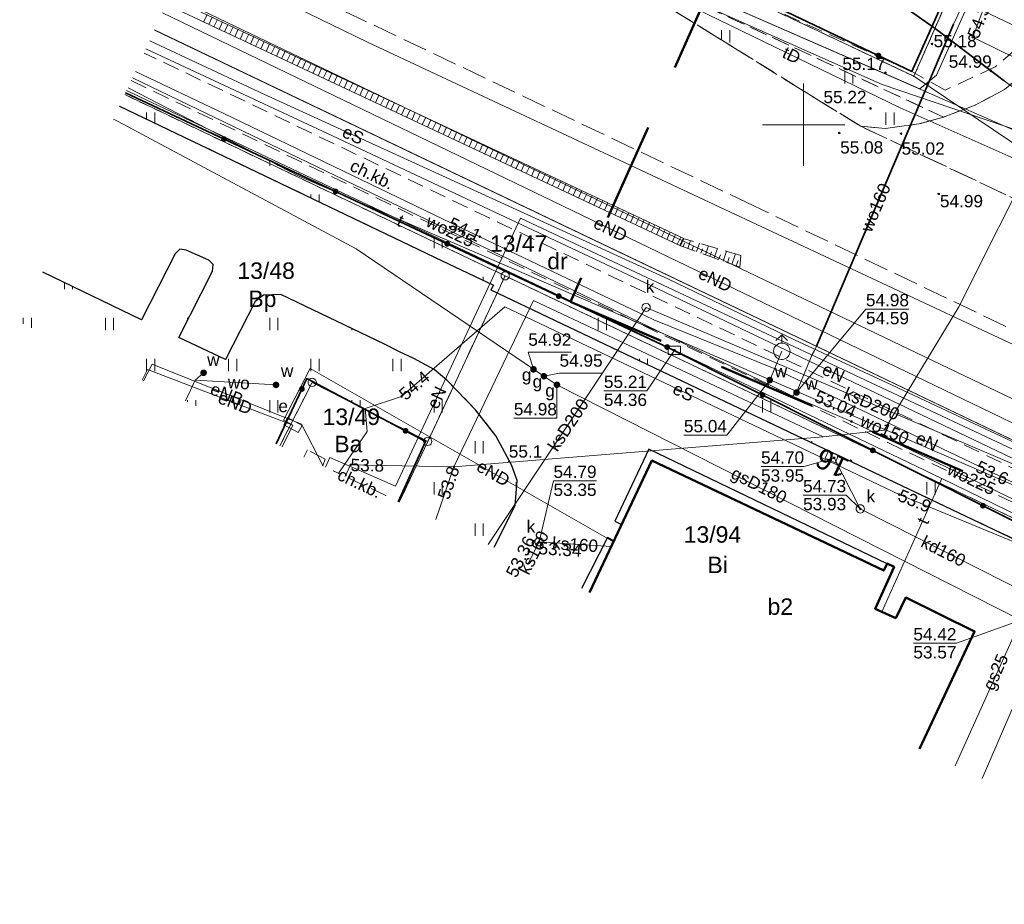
# Model space of a CAD drawing. Extents: x 5462052 to 5462554, y 5922477 to 5923179.
# Tile 1 of 42: x 5462052 to 5462112, y 5922603 to 5922656. Entities that reach past the tile are written whole.
import ezdxf
from ezdxf.enums import TextEntityAlignment as Align

# ---------------------------------------------------------------- set-up
doc = ezdxf.new("R2010")
doc.units = 0
doc.header["$PDMODE"] = 32
doc.header["$PDSIZE"] = 0.1
for name, pattern in [('PRZER1-1', [2, 1, -1]), ('PRZER2-1', [3, 2, -1]), ('PRZER3-1', [4, 3, -1]), ('PRZER3-2', [5, 3, -2])]:
    doc.linetypes.add(name, pattern=pattern)
doc.layers.get('0').update_dxf_attribs({"linetype": 'CONTINUOUS', "lineweight": 13})
doc.layers.add('!pomiar wys', color=7, linetype='CONTINUOUS')
for name, color, linetype, lineweight in [('EGBU', 7, 'CONTINUOUS', 50), ('EGBU_O', 7, 'CONTINUOUS', 50), ('EGDE', 7, 'CONTINUOUS', 18), ('EGDE_O', 7, 'CONTINUOUS', 18), ('EGPG', 7, 'CONTINUOUS', 18), ('GEPADR', 7, 'CONTINUOUS', 18), ('GEPADR_O', 7, 'CONTINUOUS', 18), ('GESDRK', 7, 'CONTINUOUS', 0), ('GUPPRZ', 7, 'CONTINUOUS', 18), ('GUPPRZ_O', 7, 'CONTINUOUS', 18), ('OTKC', 7, 'PRZER2-1', 18), ('OTKC_O', 7, 'PRZER2-1', 18), ('OTKJ', 7, 'PRZER3-1', 18), ('OTKK', 7, 'CONTINUOUS', 25), ('OTOO', 7, 'CONTINUOUS', 35), ('OTRK', 7, 'PRZER2-1', 18), ('OTRN', 7, 'CONTINUOUS', 13), ('OTRN_O', 7, 'CONTINUOUS', 13), ('OTZT', 7, 'PRZER2-1', 18), ('SULO', 7, 'CONTINUOUS', 35), ('SUPK', 7, 'CONTINUOUS', 18), ('zakres', 5, 'PRZER3-2', 50)]:
    doc.layers.add(name, color=color, linetype=linetype, lineweight=lineweight)
for name, color, linetype, lineweight, true_color in [('EGUG', 7, 'PRZER1-1', 18, 0x008000), ('EGUG_O', 7, 'PRZER1-1', 18, 0x008000), ('SUEP', 1, 'CONTINUOUS', 18, 0xff0000), ('SUEP_O', 1, 'CONTINUOUS', 18, 0xff0000), ('SUES', 1, 'CONTINUOUS', 18, 0xff0000), ('SUES_O', 1, 'CONTINUOUS', 18, 0xff0000), ('SUGP', 7, 'CONTINUOUS', 18, 0xbfbf00), ('SUGP_O', 7, 'CONTINUOUS', 18, 0xbfbf00), ('SUGW', 7, 'CONTINUOUS', 18, 0xbfbf00), ('SUGW_O', 7, 'CONTINUOUS', 18, 0xbfbf00), ('SUKK', 7, 'CONTINUOUS', 18, 0x803300), ('SUKL', 7, 'CONTINUOUS', 18, 0x803300), ('SUKP', 7, 'CONTINUOUS', 18, 0x803300), ('SUKP_O', 7, 'CONTINUOUS', 18, 0x803300), ('SUKS', 7, 'CONTINUOUS', 18, 0x803300), ('SUKS_O', 7, 'CONTINUOUS', 18, 0x803300), ('SUTP', 7, 'CONTINUOUS', 18, 0xff9100), ('SUTP_O', 7, 'CONTINUOUS', 18, 0xff9100), ('SUWH', 5, 'CONTINUOUS', 18, 0x0000ff), ('SUWP', 5, 'CONTINUOUS', 18, 0x0000ff), ('SUWP_O', 5, 'CONTINUOUS', 18, 0x0000ff), ('SUWW', 5, 'CONTINUOUS', 18, 0x0000ff), ('SUWW_O', 5, 'CONTINUOUS', 18, 0x0000ff)]:
    doc.layers.add(name, color=color, linetype=linetype, lineweight=lineweight, true_color=true_color)
doc.styles.add('GEO-INFO', font='arial.ttf')
pattern_1 = [(90, (5460000, 5920000), (-2.5, 2.5), [0.75, -4.25]), (90, (5460000.5, 5920000), (-2.5, 2.5), [0.75, -4.25])]

# ---------------------------------------------------------------- blocks, each defined once
blk = doc.blocks.new('POINT')
at = {"color": 0}
blk.add_point((0, 0), dxfattribs=at)
blk = doc.blocks.new('SZAFA1')
at = {"color": 0}
blk.add_lwpolyline([(-1, -0.5), (-1, 0.5), (1, 0.5), (1, -0.5)], close=True, dxfattribs=at)
blk = doc.blocks.new('KOLO')
blk.add_hatch(color=0).paths.add_polyline_path([(-0.5, 0), (-0.482963, -0.12941), (-0.433013, -0.25), (-0.353553, -0.353553), (-0.25, -0.433013), (-0.12941, -0.482963), (0, -0.5), (0.12941, -0.482963), (0.25, -0.433013), (0.353553, -0.353553), (0.433013, -0.25), (0.482963, -0.12941), (0.5, 0), (0.482963, 0.12941), (0.433013, 0.25), (0.353553, 0.353553), (0.25, 0.433013), (0.12941, 0.482963), (0, 0.5), (-0.12941, 0.482963), (-0.25, 0.433013), (-0.353553, 0.353553), (-0.433013, 0.25), (-0.482963, 0.12941)])
blk = doc.blocks.new('PROSTOKAT1_5-1_PELNY')
at = {"color": 0}
blk.add_lwpolyline([(0.75, -0.5), (-0.75, -0.5), (-0.75, 0.5), (0.75, 0.5)], close=True, dxfattribs=at)
blk = doc.blocks.new('SUUS05')
at = {"color": 0}
blk.add_lwpolyline([(0.5, -0.25), (-0.5, -0.25), (-0.5, 0.25), (0.5, 0.25)], close=True, dxfattribs=at)
for points in [[(-0.175, -0.25), (-0.175, 0.25)], [(0.175, -0.25), (0.175, 0.25)]]:
    blk.add_lwpolyline(points, dxfattribs=at)
blk = doc.blocks.new('OKRAG_PELNY')
at = {"color": 0}
blk.add_lwpolyline([(0, 0.5), (0.12941, 0.482963), (0.25, 0.433013), (0.353553, 0.353553), (0.433013, 0.25), (0.482963, 0.12941), (0.5, 0), (0.482963, -0.12941), (0.433013, -0.25), (0.353553, -0.353553), (0.25, -0.433013), (0.12941, -0.482963), (0, -0.5), (-0.12941, -0.482963), (-0.25, -0.433013), (-0.353553, -0.353553), (-0.433013, -0.25), (-0.482963, -0.12941), (-0.5, 0), (-0.482963, 0.12941), (-0.433013, 0.25), (-0.353553, 0.353553), (-0.25, 0.433013), (-0.12941, 0.482963)], close=True, dxfattribs=at)
blk = doc.blocks.new('SUUS02')
at = {"color": 0}
for points in [[(-0.707107, 1.292893), (0, 2), (0.707107, 1.292893)], [(0, 1), (0, 2)]]:
    blk.add_lwpolyline(points, dxfattribs=at)
blk.add_lwpolyline([(0, 1), (0.173648, 0.984808), (0.34202, 0.939693), (0.5, 0.866025), (0.642788, 0.766044), (0.766044, 0.642788), (0.866025, 0.5), (0.939693, 0.34202), (0.984808, 0.173648), (1, 0), (0.984808, -0.173648), (0.939693, -0.34202), (0.866025, -0.5), (0.75575, -0.654861), (0.618159, -0.786053), (0.458227, -0.888835), (0.281733, -0.959493), (0.095056, -0.995472), (-0.095056, -0.995472), (-0.281733, -0.959493), (-0.458227, -0.888835), (-0.618159, -0.786053), (-0.75575, -0.654861), (-0.866025, -0.5), (-0.945001, -0.327068), (-0.989821, -0.142315), (-0.998867, 0.047582), (-0.971812, 0.235759), (-0.909632, 0.415415), (-0.814576, 0.580057), (-0.690079, 0.723734), (-0.540641, 0.841254), (-0.371662, 0.928368), (-0.189251, 0.981929)], close=True, dxfattribs=at)
blk = doc.blocks.new('PION_C')
at = {"color": 0}
blk.add_lwpolyline([(0, 0.5), (0, -0.5)], dxfattribs=at)
blk = doc.blocks.new('EPPGS')
at = {"color": 0}
blk.add_lwpolyline([(0, 0.5), (0.154508, 0.475528), (0.293893, 0.404508), (0.404508, 0.293893), (0.475528, 0.154508), (0.5, 0), (0.475528, -0.154508), (0.404508, -0.293893), (0.293893, -0.404508), (0.154508, -0.475528), (0, -0.5), (-0.154508, -0.475528), (-0.293893, -0.404508), (-0.404508, -0.293893), (-0.475528, -0.154508), (-0.5, 0), (-0.475528, 0.154508), (-0.404508, 0.293893), (-0.293893, 0.404508), (-0.154508, 0.475528)], close=True, dxfattribs=at)
blk = doc.blocks.new('EPPGN')
blk.add_hatch(color=0).paths.add_polyline_path([(0, -0.09), (0.027812, -0.085595), (0.052901, -0.072812), (0.072812, -0.052901), (0.085595, -0.027812), (0.09, 0), (0.085595, 0.027812), (0.072812, 0.052901), (0.052901, 0.072812), (0.027812, 0.085595), (0, 0.09), (-0.027812, 0.085595), (-0.052901, 0.072812), (-0.072812, 0.052901), (-0.085595, 0.027812), (-0.09, 0), (-0.085595, -0.027812), (-0.072812, -0.052901), (-0.052901, -0.072812), (-0.027812, -0.085595)])

msp = doc.modelspace()

# ---------------------------------------------------------------- hatches: boundary and pattern name
at = {"layer": 'OTZT', "linetype": 'Continuous'}
h = msp.add_hatch(dxfattribs=at)
h.set_pattern_fill('PTTU04', color=256, scale=0.5, style=0)
h.set_pattern_definition(pattern_1)
h.paths.add_polyline_path([(5462084.592, 5922661.595), (5462103.478, 5922649.906), (5462104.977, 5922649.776), (5462107.013, 5922650.053), (5462108.503, 5922650.467)], flags=0)
h = msp.add_hatch(dxfattribs=at)
h.set_pattern_fill('PTTU04', color=256, scale=0.5, style=0)
h.set_pattern_definition(pattern_1)
h.paths.add_polyline_path([(5462091.695, 5922636.48), (5462058.731, 5922651.938), (5462058.362, 5922651.139), (5462077.998, 5922641.728), (5462081.132, 5922640.236), (5462080.96, 5922639.951), (5462116.352, 5922623.115), (5462116.71, 5922623.909)], flags=0)
h = msp.add_hatch(dxfattribs=at)
h.set_pattern_fill('PTTU04', color=256, scale=0.5, style=0)
h.set_pattern_definition(pattern_1)
h.paths.add_polyline_path([(5462082.22, 5922629.313), (5462081.27, 5922631.077), (5462080.025, 5922632.662), (5462078.283, 5922634.473), (5462077.504, 5922635.112), (5462076.275, 5922635.787), (5462075.403, 5922636.192), (5462074.479, 5922636.656), (5462068.181, 5922639.669), (5462067.131, 5922639.63), (5462066.612, 5922639.245), (5462064.82, 5922635.713), (5462061.961, 5922637.052), (5462064.028, 5922641.092), (5462064.057, 5922641.493), (5462063.789, 5922641.756), (5462062.411, 5922642.367), (5462062.039, 5922642.426), (5462061.747, 5922642.148), (5462059.699, 5922638.139), (5462053.698, 5922641.042), (5462052.285, 5922637.983), (5462067.885, 5922630.591), (5462069.765, 5922634.562), (5462076.987, 5922630.735), (5462075.321, 5922627.067), (5462081.165, 5922624.298), (5462082.45, 5922626.838), (5462082.568, 5922628.352)], flags=0)

# ---------------------------------------------------------------- linework, layer by layer
at = {"linetype": 'Continuous', "elevation": 100, "flags": 128}
for points in [[(5462100, 5922647.5), (5462100, 5922652.5)], [(5462100, 5922647.5), (5462100, 5922652.5)], [(5462097.5, 5922650), (5462102.5, 5922650)], [(5462097.5, 5922650), (5462102.5, 5922650)]]:
    msp.add_lwpolyline(points, dxfattribs=at)
for p in [(5462107.813, 5922654.914, 55.18), (5462104.979, 5922653.163, 55.17), (5462111.396, 5922653.279, 54.99), (5462104.07, 5922650.991, 55.22), (5462102.166, 5922649.496, 55.08), (5462105.929, 5922649.462, 55.02), (5462108.226, 5922645.789, 54.99)]:
    msp.add_point(p)
at = {"layer": 'EGBU', "linetype": 'Continuous', "elevation": 10.18}
msp.add_lwpolyline([(5462086.967, 5922621.549), (5462090.768, 5922629.566), (5462104.879, 5922622.876), (5462105.08, 5922623.301), (5462105.505, 5922623.102), (5462104.362, 5922620.557), (5462105.603, 5922619.99), (5462106.217, 5922621.238), (5462110.401, 5922619.181), (5462107.044, 5922612.036)], dxfattribs=at)
at = {"layer": 'EGDE', "linetype": 'Continuous', "elevation": 10.22}
for points in [[(5462260.451, 5922994.783), (5462257.87, 5922988.68), (5462236.33, 5922937.77), (5462226.35, 5922914.18), (5462222.41, 5922904.86), (5462218.2, 5922904.02), (5462198.69, 5922860.52), (5462195.01, 5922852.31), (5462186.42, 5922833.17), (5462106.7, 5922652.95), (5462122.31, 5922642.45), (5462125.42, 5922649.82), (5462149.64, 5922707.11), (5462153.14, 5922715.39), (5462179.54, 5922777.82), (5462231.34, 5922900.3), (5462234.45, 5922907.67), (5462261.1, 5922970.68), (5462269.821, 5922991.294)], [(5462106.7, 5922652.95), (5462186.42, 5922833.17), (5462149.71, 5922820.72), (5462134.287, 5922815.49)], [(5462060.499, 5922655.765), (5462134.14, 5922620.59), (5462140.64, 5922617.48), (5462379.26, 5922504.49), (5462394.55, 5922499.42), (5462403.44, 5922496.9), (5462407.29, 5922495.8), (5462408.69, 5922495.4), (5462424.66, 5922494.89), (5462438.61, 5922495.21), (5462484.37, 5922501.25), (5462484.19, 5922504.97), (5462482.73, 5922519.39), (5462445.52, 5922512.89), (5462428.16, 5922511.75), (5462412.32, 5922512.85), (5462398.2, 5922516.86), (5462383.16, 5922523.09), (5462355.99, 5922535.17), (5462122.31, 5922642.45), (5462106.7, 5922652.95), (5462067.71, 5922671.375)], [(5462067.71, 5922671.375), (5462106.7, 5922652.95)], [(5462134.14, 5922620.59), (5462060.499, 5922655.765)], [(5462081.83, 5922640.81), (5462058.683, 5922651.832)], [(5462058.683, 5922651.832), (5462081.83, 5922640.81), (5462131.32, 5922617.23), (5462132.45, 5922616.7), (5462134.14, 5922620.59)], [(5462068.124, 5922630.477), (5462070.09, 5922634.33), (5462077.12, 5922630.74), (5462081.83, 5922640.81)], [(5462125.306, 5922603.382), (5462131.32, 5922617.23), (5462081.83, 5922640.81), (5462077.12, 5922630.74), (5462075.386, 5922627.037)], [(5462075.386, 5922627.037), (5462077.12, 5922630.74), (5462070.09, 5922634.33), (5462068.124, 5922630.477)]]:
    msp.add_lwpolyline(points, dxfattribs=at)
at = {"layer": 'EGUG', "linetype": 'PRZER1-1', "ltscale": 0.5, "elevation": 10.08}
for points in [[(5462260.451, 5922994.783), (5462257.87, 5922988.68), (5462236.33, 5922937.77), (5462226.35, 5922914.18), (5462222.41, 5922904.86), (5462218.2, 5922904.02), (5462198.69, 5922860.52), (5462195.01, 5922852.31), (5462186.42, 5922833.17), (5462158.1, 5922769.16), (5462106.7, 5922652.95), (5462067.71, 5922671.375)], [(5462067.71, 5922671.375), (5462106.7, 5922652.95), (5462158.1, 5922769.16)], [(5462077.12, 5922630.74), (5462081.83, 5922640.81), (5462058.683, 5922651.832)], [(5462058.683, 5922651.832), (5462081.83, 5922640.81), (5462131.32, 5922617.23), (5462132.45, 5922616.7), (5462126.433, 5922602.848)], [(5462126.433, 5922602.848), (5462132.45, 5922616.7), (5462131.32, 5922617.23), (5462081.83, 5922640.81), (5462077.12, 5922630.74), (5462075.386, 5922627.037)], [(5462068.124, 5922630.477), (5462070.09, 5922634.33), (5462077.12, 5922630.74)], [(5462075.386, 5922627.037), (5462077.12, 5922630.74), (5462070.09, 5922634.33), (5462068.124, 5922630.477)]]:
    msp.add_lwpolyline(points, dxfattribs=at)
at = {"layer": 'GESDRK', "linetype": 'Continuous'}
for points in [[(5462482.733, 5922519.386), (5462484.295, 5922524.662), (5462434.386, 5922523.617), (5462397.769, 5922530.518), (5462383.599, 5922533.19), (5462338.141, 5922548.915), (5462308.111, 5922563.155), (5462219.747, 5922605.063), (5462125.423, 5922649.821), (5462122.31, 5922642.451), (5462106.697, 5922652.953), (5462067.71, 5922671.373)], [(5462060.497, 5922655.76), (5462134.138, 5922620.585), (5462140.637, 5922617.476), (5462379.257, 5922504.488), (5462394.555, 5922499.417), (5462403.439, 5922496.896), (5462407.291, 5922495.804), (5462408.693, 5922495.403), (5462424.663, 5922494.893), (5462438.609, 5922495.205), (5462484.365, 5922501.246), (5462484.586, 5922496.59), (5462550.354, 5922504.125)]]:
    msp.add_lwpolyline(points, dxfattribs=at)
at = {"layer": 'GUPPRZ_O', "linetype": 'Continuous', "elevation": 10.8, "flags": 128}
for points in [[(5462106.41, 5922638.784), (5462103.789, 5922638.784), (5462099.57, 5922633.71)], [(5462103.789, 5922638.784), (5462106.41, 5922638.784)], [(5462085.861, 5922636.169), (5462083.24, 5922636.169), (5462083.558, 5922635.123)], [(5462087.842, 5922633.815), (5462090.463, 5922633.815), (5462092.135, 5922636.284)], [(5462087.762, 5922634.896), (5462085.142, 5922634.896), (5462084.19, 5922634.701)], [(5462092.712, 5922631.115), (5462095.333, 5922631.115), (5462097.94, 5922634.47)], [(5462082.362, 5922632.147), (5462084.982, 5922632.147), (5462084.985, 5922634.183)], [(5462087.842, 5922633.815), (5462090.463, 5922633.815)], [(5462097.406, 5922629.209), (5462100.027, 5922629.209), (5462101.859, 5922629.738)], [(5462097.406, 5922629.209), (5462100.027, 5922629.209)], [(5462087.395, 5922628.341), (5462084.774, 5922628.341), (5462083.893, 5922624.628)], [(5462084.774, 5922628.341), (5462087.395, 5922628.341)], [(5462099.966, 5922627.473), (5462102.586, 5922627.473), (5462103.447, 5922626.632)], [(5462099.966, 5922627.473), (5462102.586, 5922627.473)], [(5462106.678, 5922618.459), (5462109.299, 5922618.459), (5462113.22, 5922619.87)], [(5462106.678, 5922618.459), (5462109.299, 5922618.459)]]:
    msp.add_lwpolyline(points, dxfattribs=at)
at = {"layer": 'OTKC', "linetype": 'PRZER2-1', "ltscale": 0.5, "elevation": 10.18}
for points in [[(5462117.884, 5922664.526), (5462114.311, 5922656.395), (5462112.889, 5922654.585), (5462111.664, 5922653.524), (5462108.606, 5922652.1), (5462106.59, 5922653.24), (5462078.871, 5922665.675), (5462075.237, 5922667.489), (5462067.629, 5922671.199)], [(5462066.978, 5922669.79), (5462084.592, 5922661.595), (5462108.503, 5922650.467), (5462110.442, 5922651.201), (5462112.222, 5922652.142), (5462113.78, 5922653.403), (5462115.089, 5922654.927), (5462115.941, 5922656.383), (5462119.424, 5922664.501)], [(5462059.077, 5922652.685), (5462124.668, 5922621.324), (5462125.561, 5922622.992), (5462059.853, 5922654.365)], [(5462070.728, 5922629.244), (5462070.874, 5922629.662), (5462069.808, 5922630.222), (5462069.581, 5922629.787)], [(5462074.567, 5922627.425), (5462074.578, 5922627.456), (5462071.369, 5922628.94)]]:
    msp.add_lwpolyline(points, dxfattribs=at)
at = {"layer": 'OTKJ', "linetype": 'PRZER3-1', "ltscale": 0.5, "elevation": 10.18}
for points in [[(5462103.478, 5922649.906), (5462084.592, 5922661.595)], [(5462063.011, 5922661.202), (5462096.51, 5922645.283), (5462122.695, 5922632.758), (5462129.465, 5922629.556), (5462150.945, 5922619.432)], [(5462115.941, 5922656.383), (5462115.089, 5922654.927), (5462113.78, 5922653.403), (5462112.222, 5922652.142), (5462110.442, 5922651.201), (5462108.503, 5922650.467), (5462107.013, 5922650.053), (5462104.977, 5922649.776), (5462103.478, 5922649.906), (5462114.113, 5922644.894), (5462125.098, 5922639.64), (5462123.578, 5922641.127)], [(5462152.194, 5922626.744), (5462125.098, 5922639.64), (5462114.113, 5922644.894), (5462103.478, 5922649.906)]]:
    msp.add_lwpolyline(points, dxfattribs=at)
at = {"layer": 'OTKK', "linetype": 'Continuous', "elevation": 10.18}
for points in [[(5462058.362, 5922651.139), (5462077.998, 5922641.728), (5462081.132, 5922640.236), (5462080.96, 5922639.951), (5462116.352, 5922623.115), (5462116.71, 5922623.909)], [(5462081.165, 5922624.298), (5462082.45, 5922626.838), (5462082.568, 5922628.352), (5462082.22, 5922629.313), (5462081.27, 5922631.077), (5462080.025, 5922632.662), (5462078.283, 5922634.473), (5462077.504, 5922635.112), (5462076.275, 5922635.787), (5462075.403, 5922636.192), (5462074.479, 5922636.656), (5462068.181, 5922639.669), (5462067.131, 5922639.63), (5462066.612, 5922639.245), (5462064.82, 5922635.713), (5462061.961, 5922637.052), (5462064.028, 5922641.092), (5462064.057, 5922641.493), (5462063.789, 5922641.756), (5462062.411, 5922642.367), (5462062.039, 5922642.426), (5462061.747, 5922642.148), (5462059.699, 5922638.139), (5462053.698, 5922641.042)], [(5462105.08, 5922623.3), (5462090.578, 5922630.27), (5462088.51, 5922625.879), (5462088.923, 5922625.674)], [(5462088.449, 5922624.675), (5462088.068, 5922624.887), (5462086.477, 5922621.781)]]:
    msp.add_lwpolyline(points, dxfattribs=at)
at = {"layer": 'OTOO', "linetype": 'Continuous', "elevation": 10.18}
for points in [[(5462129.41, 5922704.2), (5462106.59, 5922653.24), (5462079.182, 5922666.29)], [(5462058.731, 5922651.938), (5462091.695, 5922636.48)], [(5462116.71, 5922623.909), (5462091.695, 5922636.48)], [(5462075.321, 5922627.067), (5462076.987, 5922630.735), (5462069.765, 5922634.562), (5462067.885, 5922630.591)]]:
    msp.add_lwpolyline(points, dxfattribs=at)
at = {"layer": 'OTRK', "linetype": 'PRZER2-1', "ltscale": 0.5, "elevation": 10.06}
for points in [[(5462096.179, 5922642.053), (5462092.668, 5922643.083), (5462092.46, 5922642.657)], [(5462092.46, 5922642.657), (5462096.11, 5922641.33)], [(5462096.11, 5922641.33), (5462096.179, 5922642.053)]]:
    msp.add_lwpolyline(points, dxfattribs=at)
at = {"layer": 'OTRK', "linetype": 'Continuous', "elevation": 10.06, "flags": 128}
for points in [[(5462092.674, 5922642.58), (5462092.756, 5922642.807)], [(5462092.942, 5922642.482), (5462093.113, 5922642.953)], [(5462093.479, 5922642.287), (5462093.663, 5922642.791)], [(5462094.016, 5922642.092), (5462094.212, 5922642.63)], [(5462093.211, 5922642.385), (5462093.3, 5922642.628)], [(5462093.748, 5922642.189), (5462093.843, 5922642.45)], [(5462094.285, 5922641.994), (5462094.386, 5922642.272)], [(5462094.554, 5922641.896), (5462094.762, 5922642.469)], [(5462094.822, 5922641.799), (5462094.929, 5922642.093)], [(5462095.091, 5922641.701), (5462095.311, 5922642.307)], [(5462095.628, 5922641.506), (5462095.861, 5922642.146)], [(5462095.359, 5922641.603), (5462095.472, 5922641.915)], [(5462095.896, 5922641.408), (5462096.016, 5922641.737)]]:
    msp.add_lwpolyline(points, dxfattribs=at)
at = {"layer": 'OTZT', "linetype": 'PRZER2-1', "ltscale": 0.5, "elevation": 10.1}
msp.add_lwpolyline([(5462084.592, 5922661.595), (5462103.478, 5922649.906), (5462104.977, 5922649.776), (5462107.013, 5922650.053), (5462108.503, 5922650.467)], close=True, dxfattribs=at)
for points in [[(5462058.362, 5922651.139), (5462077.998, 5922641.728), (5462081.132, 5922640.236), (5462080.96, 5922639.951), (5462116.352, 5922623.115), (5462116.71, 5922623.909), (5462091.695, 5922636.48), (5462058.731, 5922651.938)], [(5462081.165, 5922624.298), (5462082.45, 5922626.838), (5462082.568, 5922628.352), (5462082.22, 5922629.313), (5462081.27, 5922631.077), (5462080.025, 5922632.662), (5462078.283, 5922634.473), (5462077.504, 5922635.112), (5462076.275, 5922635.787), (5462075.403, 5922636.192), (5462074.479, 5922636.656), (5462068.181, 5922639.669), (5462067.131, 5922639.63), (5462066.612, 5922639.245), (5462064.82, 5922635.713), (5462061.961, 5922637.052), (5462064.028, 5922641.092), (5462064.057, 5922641.493), (5462063.789, 5922641.756), (5462062.411, 5922642.367), (5462062.039, 5922642.426), (5462061.747, 5922642.148), (5462059.699, 5922638.139), (5462053.698, 5922641.042)], [(5462067.885, 5922630.591), (5462069.765, 5922634.562), (5462076.987, 5922630.735), (5462075.321, 5922627.067)]]:
    msp.add_lwpolyline(points, dxfattribs=at)
at = {"layer": 'SUEP', "linetype": 'Continuous', "elevation": 10.14}
for points in [[(5462072.092, 5922628.597), (5462072.424, 5922629.308), (5462078.715, 5922629.188), (5462083.565, 5922639.308), (5462101.183, 5922631.013), (5462104.894, 5922631.417), (5462109.443, 5922638.914), (5462114.299, 5922648.573), (5462119.854, 5922659.57), (5462115.505, 5922661.316), (5462117.662, 5922666.376), (5462138.675, 5922718.284), (5462166.04, 5922780.31)], [(5462166.04, 5922780.31), (5462138.675, 5922718.284), (5462117.662, 5922666.376), (5462115.505, 5922661.316), (5462119.854, 5922659.57), (5462114.299, 5922648.573), (5462109.443, 5922638.914), (5462104.894, 5922631.417), (5462101.183, 5922631.013), (5462078.715, 5922629.188), (5462077.607, 5922625.984)], [(5462139.46, 5922609.77), (5462140.92, 5922613.23), (5462123.29, 5922621.579), (5462124.653, 5922626.309), (5462115.507, 5922630.503), (5462060.979, 5922656.802)], [(5462139.46, 5922609.77), (5462140.92, 5922613.23), (5462123.29, 5922621.579), (5462124.653, 5922626.309), (5462115.507, 5922630.503), (5462060.979, 5922656.802)], [(5462059.968, 5922654.616), (5462071.33, 5922649.322), (5462090.657, 5922640.246), (5462114.044, 5922629.062), (5462116.835, 5922627.981), (5462119.073, 5922627.364), (5462126.845, 5922623.491), (5462134.204, 5922620.017), (5462134.02, 5922619.111), (5462132.613, 5922616.11), (5462126.835, 5922602.658)], [(5462125.936, 5922603.084), (5462129.88, 5922611.86), (5462130.12, 5922612.56), (5462130.28, 5922612.88), (5462131.66, 5922616.23), (5462132.41, 5922621.33), (5462131.83, 5922621.86), (5462121.04, 5922626.07), (5462119.3, 5922627.63), (5462105.38, 5922634.16), (5462099.44, 5922636.92), (5462091.73, 5922640.62), (5462067.15, 5922651.86), (5462060.199, 5922655.115)], [(5462139.46, 5922609.77), (5462140.92, 5922613.23), (5462141.5, 5922614.52), (5462126.78, 5922621.56), (5462112.4, 5922628.39), (5462098.21, 5922635.18), (5462090.88, 5922638.13), (5462080.3, 5922643.19), (5462064.7, 5922650.68), (5462059.334, 5922653.242)], [(5462070.891, 5922629.167), (5462071.161, 5922629.76), (5462075.152, 5922628.022), (5462082.768, 5922644.324), (5462117.079, 5922628.218), (5462126.96, 5922647.813), (5462127.05, 5922647.99), (5462127.42, 5922648.75)], [(5462071.696, 5922628.785), (5462071.748, 5922628.896), (5462073.431, 5922631.34), (5462073.311, 5922632.742), (5462075.533, 5922633.473), (5462081.804, 5922638.925), (5462105.813, 5922627.507), (5462130.73, 5922617.23), (5462139.197, 5922612.853), (5462142.308, 5922611.555), (5462150.485, 5922607.003), (5462153.363, 5922605.951), (5462162.876, 5922601.4), (5462175.72, 5922595.262), (5462185.165, 5922591.492), (5462186.181, 5922591.086), (5462198.78, 5922584.436), (5462209.782, 5922579.023), (5462215.771, 5922576.315), (5462222.932, 5922572.74), (5462233.292, 5922567.31)], [(5462059.729, 5922634.455), (5462060.055, 5922635.108), (5462068.915, 5922631.727)], [(5462070.76, 5922629.229), (5462070.761, 5922629.232), (5462069.442, 5922631.783), (5462060.352, 5922635.435), (5462059.817, 5922634.414)], [(5462088.426, 5922624.626), (5462069.965, 5922635.166), (5462068.351, 5922632.035), (5462068.915, 5922631.727)], [(5462068.915, 5922631.727), (5462068.254, 5922630.416)]]:
    msp.add_lwpolyline(points, dxfattribs=at)
at = {"layer": 'SUGP', "linetype": 'Continuous', "elevation": 10.14}
for points in [[(5462129.61, 5922612.64), (5462129.61, 5922612.81), (5462139.96, 5922634.08), (5462142.78, 5922640.09), (5462122.88, 5922649.46), (5462112.22, 5922654.37), (5462110.29, 5922655.32), (5462112.99, 5922662.57), (5462118.55, 5922675.64), (5462120.22, 5922678.85), (5462129.99, 5922701.56), (5462133.79, 5922709.41), (5462135.62, 5922711.38), (5462138.86, 5922717.19), (5462148.22, 5922738.46), (5462152.56, 5922748.02), (5462159.389, 5922763.142), (5462168.69, 5922785.75), (5462174.05, 5922797.54), (5462179.61, 5922795.49), (5462185.28, 5922792.78), (5462205.02, 5922839.95), (5462205.257, 5922841.102), (5462205.468, 5922841.585)], [(5462129.61, 5922612.64), (5462116.78, 5922618.17), (5462113.22, 5922619.87), (5462084.985, 5922634.183), (5462084.19, 5922634.701), (5462083.558, 5922635.123), (5462072.772, 5922642.447), (5462058.279, 5922650.198), (5462057.99, 5922650.334)], [(5462113.22, 5922619.87), (5462109.222, 5922611.004)]]:
    msp.add_lwpolyline(points, dxfattribs=at)
at = {"layer": 'SUKL', "linetype": 'Continuous', "elevation": 10.14}
for points in [[(5462061.423, 5922657.765), (5462092.711, 5922643.078)], [(5462061.214, 5922657.311), (5462092.499, 5922642.625)]]:
    msp.add_lwpolyline(points, dxfattribs=at)
at = {"layer": 'SUKP', "linetype": 'Continuous', "elevation": 10.14}
for points in [[(5462114.497, 5922655.229), (5462080.718, 5922671.36), (5462070.1, 5922676.547)], [(5462147.2, 5922636.01), (5462146.71, 5922636.19), (5462145.88, 5922636.53), (5462143.09, 5922635.87), (5462132.73, 5922640.63), (5462124.9, 5922644.13), (5462121.41, 5922645.95), (5462120.2, 5922646.73), (5462119.08, 5922647.56), (5462118.04, 5922648.28), (5462116.76, 5922649.19), (5462114.49, 5922651.04), (5462113.29, 5922651.88), (5462112.21, 5922652.68), (5462108, 5922655.86), (5462104.88, 5922658.07)], [(5462090.409, 5922638.893), (5462080.808, 5922624.467)], [(5462117.762, 5922627.222), (5462090.409, 5922638.893)], [(5462119.407, 5922618.575), (5462103.447, 5922626.632), (5462101.859, 5922629.738)], [(5462083.233, 5922623.319), (5462083.893, 5922624.628)], [(5462083.893, 5922624.628), (5462088.288, 5922624.336)]]:
    msp.add_lwpolyline(points, dxfattribs=at)
at = {"layer": 'SULO', "linetype": 'Continuous', "elevation": 10.12}
for points in [[(5462104.88, 5922658.07), (5462108, 5922655.86), (5462112.21, 5922652.68)], [(5462109.13, 5922656.12), (5462100.78, 5922636.54)]]:
    msp.add_lwpolyline(points, dxfattribs=at)
at = {"layer": 'SUTP', "linetype": 'Continuous', "elevation": 10.14}
for points in [[(5462202.75, 5922864.4), (5462200.54, 5922859.11), (5462196.34, 5922850.1), (5462193.87, 5922846.32), (5462190.1, 5922837.45), (5462175.48, 5922805.06), (5462168.99, 5922789.11), (5462167.91, 5922786.76), (5462133.17, 5922708.35), (5462117.22, 5922673.44), (5462108.08, 5922653.01), (5462107.07, 5922652.18), (5462090.59, 5922659.39)], [(5462070.225, 5922667.829), (5462083.093, 5922662.107), (5462104.772, 5922652.44), (5462151.789, 5922636.498), (5462179.003, 5922623.637), (5462206.04, 5922610.308), (5462233.166, 5922597.213), (5462260.398, 5922584.398), (5462287.418, 5922571.023), (5462314.544, 5922557.928), (5462341.916, 5922545.488), (5462369.465, 5922533.516), (5462391.647, 5922526.449), (5462398.352, 5922525.1), (5462413.377, 5922522.437), (5462428.789, 5922520.803), (5462445.419, 5922519.565), (5462460.829, 5922520.764), (5462471.544, 5922520.844), (5462483.624, 5922522.412)], [(5462484.107, 5922514.757), (5462480.432, 5922514.049), (5462453.067, 5922512.604), (5462435.095, 5922514.744), (5462387.779, 5922524.254), (5462359.73, 5922531.872), (5462332.397, 5922545.437), (5462296.645, 5922562.48), (5462246.143, 5922585.781), (5462231.327, 5922592.873), (5462203.062, 5922606.805), (5462113.001, 5922647.871), (5462105.871, 5922651.023), (5462083.093, 5922662.107), (5462070.225, 5922667.829)], [(5462178.212, 5922655.533), (5462178.46, 5922656.056), (5462170.349, 5922660.836), (5462167.829, 5922661.196), (5462165.392, 5922660.357), (5462164.684, 5922659.247), (5462151.626, 5922632.716), (5462090.59, 5922659.39)], [(5462135.83, 5922625.829), (5462073.463, 5922655.017), (5462062.601, 5922660.314)], [(5462061.482, 5922657.891), (5462118.083, 5922630.76), (5462188.367, 5922596.952), (5462254.549, 5922565.016), (5462276.612, 5922553.247), (5462286.011, 5922543.33), (5462327.971, 5922525.37), (5462393.33, 5922502), (5462406.215, 5922497.905), (5462437.902, 5922496.822), (5462470.161, 5922497.929), (5462482.126, 5922485.329), (5462488.498, 5922479.018)], [(5462139.95, 5922613.06), (5462132.307, 5922616.836), (5462108.418, 5922628.483), (5462092.135, 5922636.284), (5462058.795, 5922652.076)], [(5462108.418, 5922628.483), (5462104.767, 5922620.372)]]:
    msp.add_lwpolyline(points, dxfattribs=at)
at = {"layer": 'SUWP', "linetype": 'Continuous', "elevation": 10.14}
for points in [[(5462099.32, 5922633.49), (5462099.57, 5922633.71), (5462100.52, 5922636.02), (5462100.65, 5922636.27), (5462100.78, 5922636.54), (5462109.13, 5922656.12), (5462109.92, 5922657.79), (5462137.62, 5922719.4), (5462171.01, 5922794.84), (5462186.94, 5922831.11), (5462188.64, 5922835.73), (5462183.9, 5922843.11), (5462187.21, 5922852.13), (5462188.76, 5922854.49)], [(5462059.15, 5922652.845), (5462097.85, 5922634.21), (5462099.32, 5922633.49)], [(5462058.877, 5922652.253), (5462069.288, 5922646.876), (5462121.505, 5922624.31), (5462136.002, 5922617.256)], [(5462098.67, 5922636.22), (5462097.94, 5922634.47), (5462097.85, 5922634.21)], [(5462062.971, 5922634.46), (5462063.478, 5922634.912)], [(5462062.378, 5922633.2), (5462062.971, 5922634.46)], [(5462062.971, 5922634.46), (5462067.885, 5922634.174)], [(5462117.52, 5922624.94), (5462102.91, 5922631.95), (5462099.32, 5922633.49)], [(5462110.873, 5922610.222), (5462113.463, 5922616.241), (5462113.825, 5922616.901), (5462117.52, 5922624.94)]]:
    msp.add_lwpolyline(points, dxfattribs=at)
at = {"layer": 'zakres', "ltscale": 2, "elevation": 10.04}
msp.add_lwpolyline([(5462301.726, 5923125.01), (5462301.726, 5923125.01), (5462085.818, 5922639.236), (5462126.78, 5922621.56)], dxfattribs=at)

# ---------------------------------------------------------------- block references
at = {"layer": 'EGPG', "xscale": 0.5, "yscale": 0.5}
for name, p in [('EPPGN', (5462106.7, 5922652.95, 10.24)), ('EPPGS', (5462081.83, 5922640.81, 10.24)), ('EPPGS', (5462070.09, 5922634.33, 10.24)), ('EPPGS', (5462077.12, 5922630.74, 10.24))]:
    msp.add_blockref(name, p, dxfattribs=at)
at = {"layer": 'GEPADR'}
msp.add_blockref('POINT', (5462102.88, 5922629.561, 10.28), dxfattribs=at)
at = {"layer": 'GUPPRZ'}
for p in [(5462110.29, 5922655.32, 10.16), (5462080.3, 5922643.19, 10.16), (5462092.135, 5922636.284, 10.16), (5462083.558, 5922635.123, 10.16), (5462084.19, 5922634.701, 10.16), (5462097.94, 5922634.47, 10.16), (5462084.985, 5922634.183, 10.16), (5462099.57, 5922633.71, 10.16), (5462075.533, 5922633.473, 10.16), (5462102.91, 5922631.95, 10.16), (5462101.859, 5922629.738, 10.16), (5462072.424, 5922629.308, 10.16), (5462078.715, 5922629.188, 10.16), (5462105.813, 5922627.507, 10.16), (5462103.447, 5922626.632, 10.16), (5462083.893, 5922624.628, 10.16), (5462083.893, 5922624.628, 10.16), (5462083.893, 5922624.628, 10.16)]:
    msp.add_blockref('POINT', p, dxfattribs=at)
at = {"layer": 'OTOO', "xscale": 0.35, "yscale": 0.35}
for p in [(5462104.549, 5922654.212, 10.18), (5462064.721, 5922649.129, 10.18), (5462071.511, 5922645.945, 10.18), (5462078.302, 5922642.761, 10.18), (5462085.092, 5922639.576, 10.18), (5462091.695, 5922636.48, 10.18), (5462091.695, 5922636.48, 10.18), (5462069.463, 5922633.924, 10.18), (5462097.501, 5922633.562, 10.18), (5462075.768, 5922631.381, 10.18), (5462104.202, 5922630.194, 10.18), (5462110.904, 5922626.827, 10.18)]:
    msp.add_blockref('KOLO', p, dxfattribs=at)
at = {"layer": 'OTRN', "xscale": 0.09, "yscale": 0.09}
msp.add_blockref('KOLO', (5462082.054, 5922629.528, 10.08), dxfattribs=at)
at = {"layer": 'SUES', "xscale": 0.5, "yscale": 0.5, "rotation": 331.6026586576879}
msp.add_blockref('SZAFA1', (5462068.915, 5922631.727, 10.16), dxfattribs=at)
at = {"layer": 'SUGW', "xscale": 0.4, "yscale": 0.4}
for p in [(5462083.558, 5922635.123, 10.16), (5462084.19, 5922634.701, 10.16), (5462084.985, 5922634.183, 10.16)]:
    msp.add_blockref('KOLO', p, dxfattribs=at)
at = {"layer": 'SUKK', "rotation": 335.6536745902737}
msp.add_blockref('SUUS05', (5462101.859, 5922629.738, 10.16), dxfattribs=at)
at = {"layer": 'SUKL', "xscale": 0.5, "yscale": 0.5, "rotation": 334.8532261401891}
for p in [(5462063.582, 5922656.476, 10.14), (5462063.899, 5922656.327, 10.14), (5462064.215, 5922656.179, 10.14), (5462064.532, 5922656.03, 10.14), (5462064.849, 5922655.881, 10.14), (5462065.166, 5922655.732, 10.14), (5462065.483, 5922655.584, 10.14), (5462065.8, 5922655.435, 10.14), (5462066.116, 5922655.286, 10.14), (5462066.433, 5922655.137, 10.14), (5462066.75, 5922654.989, 10.14), (5462067.067, 5922654.84, 10.14), (5462067.384, 5922654.691, 10.14), (5462067.7, 5922654.543, 10.14), (5462068.017, 5922654.394, 10.14), (5462068.334, 5922654.245, 10.14), (5462068.651, 5922654.096, 10.14), (5462068.968, 5922653.948, 10.14), (5462069.285, 5922653.799, 10.14), (5462069.601, 5922653.65, 10.14), (5462069.918, 5922653.501, 10.14), (5462070.235, 5922653.353, 10.14), (5462070.552, 5922653.204, 10.14), (5462070.869, 5922653.055, 10.14), (5462071.186, 5922652.907, 10.14), (5462071.502, 5922652.758, 10.14), (5462071.819, 5922652.609, 10.14), (5462072.136, 5922652.46, 10.14), (5462072.453, 5922652.312, 10.14), (5462072.77, 5922652.163, 10.14), (5462073.087, 5922652.014, 10.14), (5462073.403, 5922651.865, 10.14), (5462073.72, 5922651.717, 10.14), (5462074.037, 5922651.568, 10.14), (5462074.354, 5922651.419, 10.14), (5462074.671, 5922651.271, 10.14), (5462074.988, 5922651.122, 10.14), (5462075.304, 5922650.973, 10.14), (5462075.621, 5922650.824, 10.14), (5462075.938, 5922650.676, 10.14), (5462076.255, 5922650.527, 10.14), (5462076.572, 5922650.378, 10.14), (5462076.888, 5922650.229, 10.14), (5462077.205, 5922650.081, 10.14), (5462077.522, 5922649.932, 10.14), (5462077.839, 5922649.783, 10.14), (5462078.156, 5922649.635, 10.14), (5462078.473, 5922649.486, 10.14), (5462078.789, 5922649.337, 10.14), (5462079.106, 5922649.188, 10.14), (5462079.423, 5922649.04, 10.14), (5462079.74, 5922648.891, 10.14), (5462080.057, 5922648.742, 10.14), (5462080.374, 5922648.593, 10.14), (5462080.69, 5922648.445, 10.14), (5462081.007, 5922648.296, 10.14), (5462081.324, 5922648.147, 10.14), (5462081.641, 5922647.999, 10.14), (5462081.958, 5922647.85, 10.14), (5462082.275, 5922647.701, 10.14), (5462082.591, 5922647.552, 10.14), (5462082.908, 5922647.404, 10.14), (5462083.225, 5922647.255, 10.14), (5462083.542, 5922647.106, 10.14), (5462083.859, 5922646.957, 10.14), (5462084.176, 5922646.809, 10.14), (5462084.492, 5922646.66, 10.14), (5462084.809, 5922646.511, 10.14), (5462085.126, 5922646.363, 10.14), (5462085.443, 5922646.214, 10.14), (5462085.76, 5922646.065, 10.14), (5462086.076, 5922645.916, 10.14), (5462086.393, 5922645.768, 10.14), (5462086.71, 5922645.619, 10.14), (5462087.027, 5922645.47, 10.14), (5462087.344, 5922645.321, 10.14), (5462087.661, 5922645.173, 10.14), (5462087.977, 5922645.024, 10.14), (5462088.294, 5922644.875, 10.14), (5462088.611, 5922644.727, 10.14), (5462088.928, 5922644.578, 10.14), (5462089.245, 5922644.429, 10.14), (5462089.562, 5922644.28, 10.14), (5462089.878, 5922644.132, 10.14), (5462090.195, 5922643.983, 10.14), (5462090.512, 5922643.834, 10.14), (5462090.829, 5922643.685, 10.14), (5462091.146, 5922643.537, 10.14), (5462091.463, 5922643.388, 10.14), (5462091.779, 5922643.239, 10.14), (5462092.096, 5922643.09, 10.14), (5462092.413, 5922642.942, 10.14), (5462092.605, 5922642.852, 10.14)]:
    msp.add_blockref('PION_C', p, dxfattribs=at)
at = {"layer": 'SUKS', "xscale": 0.5, "yscale": 0.5}
for p in [(5462090.409, 5922638.893, 10.16), (5462103.447, 5922626.632, 10.16), (5462083.893, 5922624.628, 10.16)]:
    msp.add_blockref('OKRAG_PELNY', p, dxfattribs=at)
at = {"layer": 'SUPK', "xscale": 0.5, "yscale": 0.5}
msp.add_blockref('PROSTOKAT1_5-1_PELNY', (5462092.135, 5922636.284, 10.16), dxfattribs=at)
at = {"layer": 'SUWH', "xscale": 0.5, "yscale": 0.5}
msp.add_blockref('SUUS02', (5462098.67, 5922636.22, 10.16), dxfattribs=at)
at = {"layer": 'SUWW', "xscale": 0.4, "yscale": 0.4}
for p in [(5462063.478, 5922634.912, 10.16), (5462067.885, 5922634.174, 10.16), (5462097.94, 5922634.47, 10.16), (5462099.57, 5922633.71, 10.16)]:
    msp.add_blockref('KOLO', p, dxfattribs=at)

# ---------------------------------------------------------------- texts
at = {"layer": '!pomiar wys', "style": 'GEO-INFO'}
for s, p in [('55.18', (5462107.909, 5922655.469)), ('55.17', (5462102.355, 5922654.078)), ('54.99', (5462108.828, 5922654.218)), ('55.22', (5462101.206, 5922652.062)), ('55.08', (5462102.22, 5922649)), ('55.02', (5462105.96, 5922648.93)), ('54.99', (5462108.295, 5922645.728))]:
    msp.add_text(s, height=0.75, dxfattribs=at).set_placement(p, align=Align.TOP_LEFT)
at = {"layer": 'EGBU_O', "linetype": 'Continuous', "style": 'GEO-INFO'}
msp.add_text('b2', height=1, dxfattribs=at).set_placement((5462098.58, 5922620.707, 10.8), align=Align.MIDDLE)
at = {"layer": 'EGDE_O', "linetype": 'Continuous', "style": 'GEO-INFO'}
msp.add_text('13/47', height=1, dxfattribs=at).set_placement((5462082.654, 5922642.794, 10.8), align=Align.MIDDLE)
for s, p in [('13/48', (5462067.284, 5922641.126, 10.8)), ('13/49', (5462072.47, 5922632.236, 10.8)), ('13/94', (5462094.449, 5922625.077, 10.8))]:
    msp.add_text(s, height=1, dxfattribs=at).set_placement(p, align=Align.MIDDLE_CENTER)
at = {"layer": 'EGUG_O', "linetype": 'Continuous', "style": 'GEO-INFO'}
for s, p in [('dr', (5462085.015, 5922641.729, 10.8)), ('Ba', (5462072.287, 5922630.574, 10.8)), ('Bi', (5462094.767, 5922623.253, 10.8))]:
    msp.add_text(s, height=1, dxfattribs=at).set_placement(p, align=Align.MIDDLE)
msp.add_text('Bp', height=1, dxfattribs=at).set_placement((5462067.057, 5922639.414, 10.8), align=Align.MIDDLE_CENTER)
at = {"layer": 'GEPADR_O', "linetype": 'Continuous', "style": 'GEO-INFO'}
msp.add_text('16', height=1.25, rotation=154.53167, dxfattribs=at).set_placement((5462102.88, 5922629.561, 10.8))
at = {"layer": 'GUPPRZ_O', "linetype": 'Continuous', "style": 'GEO-INFO'}
for s, rotation, p in [('54.30', 69.57396, (5462110.29, 5922655.32, 10.8)), ('54.4', 41.00009, (5462075.533, 5922633.473, 10.8)), ('53.8', 358.90808, (5462072.424, 5922629.308, 10.8)), ('53.9', 337.58599, (5462105.813, 5922627.507, 10.8))]:
    msp.add_text(s, height=0.75, rotation=rotation, dxfattribs=at).set_placement(p, align=Align.MIDDLE_LEFT)
for s, rotation, p in [('54.1', 334.35302, (5462080.3, 5922643.19, 10.8)), ('53.6', 334.42861, (5462112.4, 5922628.39, 10.8)), ('53.8', 70.92869, (5462078.715, 5922629.188, 10.8))]:
    msp.add_text(s, height=0.75, rotation=rotation, dxfattribs=at).set_placement(p, align=Align.MIDDLE_RIGHT)
for s, p in [('54.98', (5462103.789, 5922638.957)), ('54.59', (5462103.789, 5922637.862)), ('55.21', (5462087.842, 5922633.988)), ('54.36', (5462087.842, 5922632.893)), ('54.70', (5462097.406, 5922629.382)), ('54.79', (5462084.774, 5922628.514)), ('53.95', (5462097.406, 5922628.287)), ('54.73', (5462099.966, 5922627.645)), ('53.35', (5462084.774, 5922627.419)), ('53.93', (5462099.966, 5922626.55)), ('54.42', (5462106.678, 5922618.631)), ('53.57', (5462106.678, 5922617.536))]:
    msp.add_text(s, height=0.75, rotation=360, dxfattribs=at).set_placement(p)
for s, p in [('54.92', (5462083.24, 5922636.329)), ('54.95', (5462085.142, 5922635.057))]:
    msp.add_text(s, height=0.75, rotation=360, dxfattribs=at).set_placement(p, align=Align.BOTTOM_LEFT)
for s, rotation, p in [('53.04', 336.78215, (5462102.91, 5922631.95, 10.8)), ('53.36', 63.24189, (5462083.893, 5922624.628, 10.8))]:
    msp.add_text(s, height=0.75, rotation=rotation, dxfattribs=at).set_placement(p, align=Align.BOTTOM_RIGHT)
for s, p in [('54.98', (5462084.982, 5922633.072)), ('55.04', (5462095.333, 5922632.04))]:
    msp.add_text(s, height=0.75, rotation=360, dxfattribs=at).set_placement(p, align=Align.TOP_RIGHT)
msp.add_text('53.34', height=0.75, rotation=356.19172, dxfattribs=at).set_placement((5462083.893, 5922624.628, 10.8), align=Align.TOP_LEFT)
at = {"layer": 'OTKC_O', "linetype": 'Continuous', "style": 'GEO-INFO'}
msp.add_text('ch.kb.', height=0.75, rotation=333.88609, dxfattribs=at).set_placement((5462073.739, 5922646.988, 10.8), align=Align.MIDDLE)
msp.add_text('ch.kb.', height=0.75, rotation=334.64904, dxfattribs=at).set_placement((5462072.974, 5922628.189, 10.8), align=Align.MIDDLE_CENTER)
at = {"layer": 'OTRN_O', "linetype": 'Continuous', "style": 'GEO-INFO'}
msp.add_text('55.1', height=0.75, rotation=360, dxfattribs=at).set_placement((5462082.054, 5922629.528, 10.8), align=Align.BOTTOM_LEFT)
at = {"layer": 'SUEP_O', "linetype": 'Continuous', "style": 'GEO-INFO'}
for s, rotation, p in [('eS', 335.42622, (5462072.579, 5922649.377, 10.8)), ('eND', 334.25186, (5462094.617, 5922640.579, 10.8)), ('eN', 334.44312, (5462101.814, 5922634.91, 10.8)), ('eN', 64.9605, (5462077.665, 5922633.401, 10.8)), ('eS', 334.56628, (5462092.694, 5922633.746, 10.8)), ('eND', 339.11607, (5462065.398, 5922633.069, 10.8)), ('eN', 334.42861, (5462107.505, 5922630.732, 10.8)), ('eND', 330.27787, (5462081.112, 5922628.802, 10.8))]:
    msp.add_text(s, height=0.75, rotation=rotation, dxfattribs=at).set_placement(p, align=Align.MIDDLE)
for s, rotation, p in [('eND', 334.25186, (5462088.243, 5922643.653, 10.8)), ('eNB', 338.11672, (5462064.897, 5922633.609, 10.8))]:
    msp.add_text(s, height=0.75, rotation=rotation, dxfattribs=at).set_placement(p, align=Align.MIDDLE_CENTER)
at = {"layer": 'SUES_O', "linetype": 'Continuous', "style": 'GEO-INFO'}
msp.add_text('e', height=0.75, rotation=360, dxfattribs=at).set_placement((5462068.613, 5922632.292, 10.8), align=Align.BOTTOM_RIGHT)
at = {"layer": 'SUGP_O', "linetype": 'Continuous', "style": 'GEO-INFO'}
for s, rotation, p in [('gsD180', 333.11878, (5462097.238, 5922627.971, 10.8)), ('gs25', 65.72512, (5462111.776, 5922616.667, 10.8))]:
    msp.add_text(s, height=0.75, rotation=rotation, dxfattribs=at).set_placement(p, align=Align.MIDDLE)
at = {"layer": 'SUGW_O', "linetype": 'Continuous', "style": 'GEO-INFO'}
for p in [(5462083.43, 5922635.171, 10.8), (5462084.086, 5922634.757, 10.8), (5462084.855, 5922634.209, 10.8)]:
    msp.add_text('g', height=0.75, rotation=360, dxfattribs=at).set_placement(p, align=Align.TOP_RIGHT)
at = {"layer": 'SUKP_O', "linetype": 'Continuous', "style": 'GEO-INFO'}
for s, rotation, p in [('ksD200', 336.92277, (5462104.144, 5922633.042, 10.8)), ('ksD200', 56.35282, (5462085.66, 5922631.757, 10.8)), ('ks160', 356.19172, (5462086.091, 5922624.482, 10.8)), ('kd160', 333.2138, (5462108.515, 5922624.074, 10.8))]:
    msp.add_text(s, height=0.75, rotation=rotation, dxfattribs=at).set_placement(p, align=Align.MIDDLE)
msp.add_text('ks160', height=0.75, rotation=63.24188, dxfattribs=at).set_placement((5462083.563, 5922623.973, 10.8), align=Align.MIDDLE_CENTER)
at = {"layer": 'SUKS_O', "linetype": 'Continuous', "style": 'GEO-INFO'}
for p in [(5462090.391, 5922639.552, 10.8), (5462103.827, 5922626.805, 10.8)]:
    msp.add_text('k', height=0.75, rotation=360, dxfattribs=at).set_placement(p, align=Align.BOTTOM_LEFT)
msp.add_text('k', height=0.75, rotation=360, dxfattribs=at).set_placement((5462083.665, 5922624.962, 10.8), align=Align.BOTTOM_RIGHT)
at = {"layer": 'SUTP_O', "linetype": 'Continuous', "style": 'GEO-INFO'}
for s, rotation, p in [('tD', 334.05191, (5462099.268, 5922654.236, 10.8)), ('t', 65.76856, (5462107.256, 5922625.902, 10.8))]:
    msp.add_text(s, height=0.75, rotation=rotation, dxfattribs=at).set_placement(p, align=Align.MIDDLE)
msp.add_text('t', height=0.75, rotation=334.65532, dxfattribs=at).set_placement((5462075.465, 5922644.18, 10.8), align=Align.MIDDLE_CENTER)
at = {"layer": 'SUWP_O', "linetype": 'Continuous', "style": 'GEO-INFO'}
for s, rotation, p in [('wo160', 66.90391, (5462104.373, 5922644.965, 10.8)), ('wo', 356.66634, (5462065.619, 5922634.305, 10.8)), ('wo150', 336.62818, (5462104.937, 5922631.47, 10.8)), ('wo225', 334.36792, (5462110.215, 5922628.445, 10.8))]:
    msp.add_text(s, height=0.75, rotation=rotation, dxfattribs=at).set_placement(p, align=Align.MIDDLE)
msp.add_text('wo225', height=0.75, rotation=334.28828, dxfattribs=at).set_placement((5462078.5, 5922643.527, 10.8), align=Align.MIDDLE_CENTER)
at = {"layer": 'SUWW_O', "linetype": 'Continuous', "style": 'GEO-INFO'}
for p in [(5462063.694, 5922635.107, 10.8), (5462068.184, 5922634.439, 10.8), (5462098.238, 5922634.411, 10.8), (5462100.101, 5922633.651, 10.8)]:
    msp.add_text('w', height=0.75, rotation=360, dxfattribs=at).set_placement(p, align=Align.BOTTOM_LEFT)

doc.saveas('drawing.dxf')
